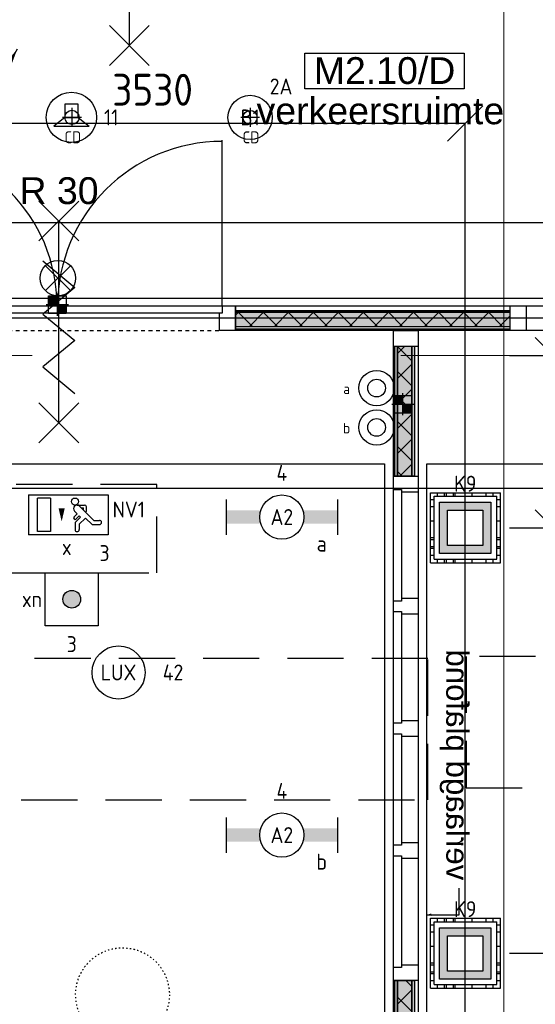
# Model space of a CAD drawing. Header units: millimetres. Extents: x -38032 to 104346, y -31182 to 78566.
# Tile 42 of 213: x 17873 to 20787, y 19409 to 24971. Entities that reach past the tile are written whole.
import ezdxf
from ezdxf.enums import TextEntityAlignment as Align

# ---------------------------------------------------------------- set-up
doc = ezdxf.new("R2010")
doc.units = ezdxf.units.MM
doc.header["$LTSCALE"] = 100
doc.set_wipeout_variables(frame=1)
doc.header["$PDMODE"] = 1
for name, pattern in [('HIDDEN2', [4.7625, 3.175, -1.5875]), ('PHANTOM', [63.5, 31.75, -6.35, 6.35, -6.35, 6.35, -6.35]), ('STYLE_01', [0.41664, 0.20828, -0.20836]), ('STYLE_05', [0.20828, 0.069425, -0.138855]), ('STYLE_11', [5, 3.888855, -0.416718, 0.277786, -0.416641])]:
    doc.linetypes.add(name, pattern=pattern)
for name, color, linetype in [('AB$1A---_ATTRIB035', 8, 'Continuous'), ('AL$1A---_ALGEMEEN', 8, 'Continuous'), ('AL------_MAATV', 200, 'Continuous'), ('AL------_MAATVOERING', 2, 'Continuous'), ('AL------_SPARING', 2, 'Continuous'), ('AM$1A---_ARCERING', 8, 'Continuous'), ('AT$1A---_TEKST100', 8, 'Continuous'), ('BOUWKUNDIG', 8, 'Continuous'), ('EB6421--_ATTRIB', 2, 'Continuous'), ('EL6121--', 3, 'Continuous'), ('EL6222--', 3, 'Continuous'), ('EL6311--', 3, 'Continuous'), ('EL6311--_meetgegevens LUX-waarden', 3, 'Continuous'), ('el6311--nv', 7, 'Continuous'), ('EL6350--', 3, 'Continuous'), ('EL6421--', 3, 'Continuous'), ('EL6511--', 3, 'Continuous'), ('Kastenscheiding', 4, 'PHANTOM'), ('LICHT_TEXT018', 1, 'Continuous'), ('versterkte strook', 7, 'Continuous'), ('Vloerdoos', 3, 'Continuous'), ('Vloerdoos (OUD)', 3, 'Continuous'), ('wieland dozen', 3, 'Continuous')]:
    doc.layers.add(name, color=color, linetype=linetype)
doc.layers.add('stramien', color=1, linetype='Continuous', lineweight=9)
doc.layers.get('Vloerdoos').off()
doc.styles.add('Arial', font='ARIAL.TTF')
doc.styles.add('BURO-018', font='iso.shx', dxfattribs={"height": 90})
doc.styles.get("Standard").update_dxf_attribs({"font": 'iso.shx'})
doc.dimstyles.new('STABICAD', dxfattribs={"dimscale": 100, "dimtxt": 1.8, "dimasz": 2, "dimexe": 0, "dimexo": 2.5, "dimgap": 1.5, "dimtad": 0, "dimdec": 0, "dimrnd": 10, "dimzin": 0, "dimdsep": 46, "dimtxsty": 'Standard', "dimblk1": 'OBLIQUE', "dimblk2": 'OBLIQUE', "dimsah": 1, "dimcen": -3, "dimadec": 0, "dimazin": 0, "dimtfac": 1, "dimtdec": 0, "dimtofl": 0, "dimtmove": 2, "dimatfit": 3, "dimfxl": 0, "dimtvp": 1.055556, "dimtolj": 1, "dimtzin": 0, "dimarcsym": 0})
pattern_1 = [(135, (0, 0), (70.7107, 70.7107), []), (45, (299.34, -299.34), (70.7107, -70.7107), [])]

# ---------------------------------------------------------------- blocks, each defined once
blk = doc.blocks.new('111410')
at = {"color": 0, "linetype": 'Continuous'}
for radius in [2, 1]:
    blk.add_circle((0, 3), radius, dxfattribs=at)
at = {"color": 0, "linetype": 'Continuous', "style": 'BURO-018'}
for tag, p in [('E_SLET1', (0, 7)), ('E_GROEP', (0, 0)), ('E_GKAST', (0, 0))]:
    blk.add_attdef(tag, text='', height=1.8, dxfattribs=at).set_placement(p, align=Align.MIDDLE)
at = {"color": 0, "linetype": 'Continuous', "style": 'BURO-018', "flags": 1}
for tag in ['E_MATCODE', 'E_SGROEP']:
    blk.add_attdef(tag, text='', height=1.8, dxfattribs=at).set_placement((0, 0), align=Align.MIDDLE)
blk = doc.blocks.new('1115C2J')
at = {"color": 0, "linetype": 'Continuous'}
for p, q in [((-4.5, 5.5), (4.5, 5.5)), ((-4.5, 1), (-4.5, 5.5)), ((-1.24, 4.31), (-1.24, 4.91)), ((-0.76, 4.11), (-0.76, 4.91)), ((2, 5.15), (3.5, 5.15)), ((2, 1.35), (2, 5.15)), ((3.5, 5.15), (3.5, 1.35)), ((4.5, 1), (4.5, 5.5)), ((-2.68, 4.35), (-3.52, 4.35)), ((-2.88, 3.87), (-3.52, 3.87)), ((-1.27, 2.26), (-2.88, 3.87)), ((-1.94, 3.61), (-2.68, 4.35)), ((-1.24, 4.31), (-1.94, 3.61)), ((-1.37, 3.5), (-0.76, 4.11)), ((-1.23, 3.35), (-1.37, 3.5)), ((-0.87, 3.71), (-1.23, 3.35)), ((-0.65, 3.49), (-1.01, 3.13)), ((-1.94, 2.93), (-2.04, 2.83)), ((-2.04, 2.83), (-2.04, 2.34)), ((-1.71, 2.7), (-1.72, 2.7)), ((-1.72, 2.7), (-1.72, 2.46)), ((-1.47, 2.46), (-1.72, 2.46)), ((-0.71, 2.83), (-1.01, 3.13)), ((-0.99, 2.14), (-1.84, 2.14)), ((2, 1.35), (3.5, 1.35)), ((4.5, 1), (-4.5, 1))]:
    blk.add_line(p, q, dxfattribs=at)
blk.add_lwpolyline([(0.75, 4, 0, 0.7, 0), (0.75, 2.5, 0.7, 0.7, 0)], format="xyseb", dxfattribs=at)
blk.add_circle((-0.76, 1.75), 0.4, dxfattribs=at)
for centre, radius, start, end in [((-1, 4.91), 0.24, 0, 180), ((-3.52, 4.11), 0.24, 90, 270), ((-0.76, 3.6), 0.16, 315, 135), ((-1.84, 2.34), 0.2, 180, 270), ((-0.99, 2.54), 0.4, 225, 45)]:
    blk.add_arc(centre, radius, start, end, dxfattribs=at)
at = {"color": 0, "linetype": 'Continuous', "style": 'BURO-018'}
for tag, p in [('E_GKAST', (0, 15.17)), ('E_GROEP', (0, 12.17)), ('E_SGROEP', (4.5, 12.17)), ('E_ARMCODE', (0, 8))]:
    blk.add_attdef(tag, text='', height=1.8, dxfattribs=at).set_placement(p, align=Align.MIDDLE)
at = {"layer": 'EL6350--', "color": 1, "style": 'BURO-018'}
blk.add_text('x', height=1.8, dxfattribs=at).set_placement((-0.38, 6.53))
blk = doc.blocks.new('VLOERDOOS')
at = {"layer": 'Vloerdoos (OUD)'}
for p, q in [((0, 395), (395, 395)), ((0, 395), (0, 0)), ((40, 375), (40, 395)), ((80, 375), (80, 395)), ((90, 375), (90, 395)), ((130, 375), (130, 395)), ((140, 375), (140, 395)), ((235, 375), (235, 395)), ((315, 375), (315, 395)), ((355, 375), (355, 395)), ((395, 395), (395, 0)), ((0, 355), (20, 355)), ((20, 375), (20, 20)), ((20, 375), (375, 375)), ((375, 375), (375, 20)), ((375, 355), (395, 355)), ((0, 315), (20, 315)), ((0, 305), (20, 305)), ((375, 315), (395, 315)), ((375, 305), (395, 305)), ((0, 265), (20, 265)), ((0, 255), (20, 255)), ((375, 265), (395, 265)), ((375, 255), (395, 255)), ((0, 160), (20, 160)), ((375, 160), (395, 160)), ((0, 80), (20, 80)), ((375, 80), (395, 80)), ((0, 40), (20, 40)), ((0, 0), (395, 0)), ((20, 20), (375, 20)), ((40, 0), (40, 20)), ((80, 0), (80, 20)), ((90, 0), (90, 20)), ((130, 0), (130, 20)), ((140, 0), (140, 20)), ((235, 0), (235, 20)), ((315, 0), (315, 20)), ((355, 0), (355, 20)), ((375, 40), (395, 40))]:
    blk.add_line(p, q, dxfattribs=at)
blk = doc.blocks.new('_Oblique')
at = {"color": 0, "linetype": 'ByBlock', "lineweight": -2}
blk.add_line((-0.5, -0.5), (0.5, 0.5), dxfattribs=at)
blk = doc.blocks.new('*D149')
at = {"layer": 'AL------_MAATVOERING', "color": 0, "lineweight": -2}
for p, q in [((16857.6, 17148.4), (16857.6, 24385.4)), ((20390, 24385.4), (16857.6, 24385.4)), ((20390, 17148.4), (20390, 24385.4))]:
    blk.add_line(p, q, dxfattribs=at)
at = {"layer": 'Defpoints', "color": 0}
for p in [(16857.6, 24385.4), (16857.6, 16898.4), (20390, 16898.4)]:
    blk.add_point(p, dxfattribs=at)
at = {"layer": 'AL------_MAATVOERING', "color": 0, "lineweight": -2, "xscale": 200, "yscale": 200, "zscale": 200, "rotation": 180}
blk.add_blockref('_Oblique', (16857.6, 24385.4), dxfattribs=at)
at = {"layer": 'AL------_MAATVOERING', "color": 0, "lineweight": -2, "xscale": 200, "yscale": 200, "zscale": 200}
blk.add_blockref('_Oblique', (20390, 24385.4), dxfattribs=at)
at = {"layer": 'AL------_MAATVOERING', "color": 0, "insert": (18623.8, 24575.4), "char_height": 180, "attachment_point": 5}
blk.add_mtext('\\A1;3530', dxfattribs=at)
blk = doc.blocks.new('*D150')
at = {"layer": 'AL------_MAATVOERING', "color": 0, "lineweight": -2}
for p, q in [((20640, 23075), (20886, 23075)), ((20886, 22101.4), (20886, 23075)), ((20640, 22101.4), (20886, 22101.4))]:
    blk.add_line(p, q, dxfattribs=at)
at = {"layer": 'Defpoints', "color": 0}
for p in [(20390, 23075), (20886, 23075), (20390, 22101.4)]:
    blk.add_point(p, dxfattribs=at)
at = {"layer": 'AL------_MAATVOERING', "color": 0, "lineweight": -2, "xscale": 200, "yscale": 200, "zscale": 200}
for p, rotation in [((20886, 23075), 90), ((20886, 22101.4), 270)]:
    blk.add_blockref('_Oblique', p, dxfattribs=dict(at, rotation=rotation))
at = {"layer": 'AL------_MAATVOERING', "color": 0, "insert": (21229.1, 22786.7), "char_height": 180, "attachment_point": 5, "rotation": 90}
blk.add_mtext('\\A1;970', dxfattribs=at)
blk = doc.blocks.new('*D151')
at = {"layer": 'AL------_MAATVOERING', "color": 0, "lineweight": -2}
for p, q in [((20640, 23075), (21464, 23075)), ((21464, 19698.4), (21464, 23075)), ((20640, 19698.4), (21464, 19698.4))]:
    blk.add_line(p, q, dxfattribs=at)
at = {"layer": 'Defpoints', "color": 0}
for p in [(20390, 23075), (21464, 23075), (20390, 19698.4)]:
    blk.add_point(p, dxfattribs=at)
at = {"layer": 'AL------_MAATVOERING', "color": 0, "lineweight": -2, "xscale": 200, "yscale": 200, "zscale": 200}
for p, rotation in [((21464, 23075), 90), ((21464, 19698.4), 270)]:
    blk.add_blockref('_Oblique', p, dxfattribs=dict(at, rotation=rotation))
at = {"layer": 'AL------_MAATVOERING', "color": 0, "insert": (21274, 21386.7), "char_height": 180, "attachment_point": 5, "rotation": 90}
blk.add_mtext('\\A1;3380', dxfattribs=at)
blk = doc.blocks.new('*D152')
at = {"layer": 'AL------_MAATVOERING', "color": 0, "lineweight": -2}
for p, q in [((20640, 23075), (21973, 23075)), ((21973, 16898.4), (21973, 23075)), ((20640, 16898.4), (21973, 16898.4))]:
    blk.add_line(p, q, dxfattribs=at)
at = {"layer": 'Defpoints', "color": 0}
for p in [(20390, 23075), (21973, 23075), (20390, 16898.4)]:
    blk.add_point(p, dxfattribs=at)
at = {"layer": 'AL------_MAATVOERING', "color": 0, "lineweight": -2, "xscale": 200, "yscale": 200, "zscale": 200}
for p, rotation in [((21973, 23075), 90), ((21973, 16898.4), 270)]:
    blk.add_blockref('_Oblique', p, dxfattribs=dict(at, rotation=rotation))
at = {"layer": 'AL------_MAATVOERING', "color": 0, "insert": (21783, 19986.7), "char_height": 180, "attachment_point": 5, "rotation": 90}
blk.add_mtext('\\A1;6180', dxfattribs=at)
blk = doc.blocks.new('E00024')
at = {"color": 0, "linetype": 'Continuous'}
for p, q in [((-1.41, 1.59), (1.41, 4.41)), ((-1.41, 4.41), (1.41, 1.59))]:
    blk.add_line(p, q, dxfattribs=at)
blk.add_circle((0, 3), 2, dxfattribs=at)
at = {"color": 0, "linetype": 'Continuous', "style": 'BURO-018'}
blk.add_attdef('E_TEXT1', text='', height=1.8, dxfattribs=at).set_placement((0, 7.5), align=Align.MIDDLE)
at = {"color": 0, "linetype": 'Continuous', "style": 'BURO-018', "flags": 1}
blk.add_attdef('E_MATCODE', (0, 0), '', height=1.8, dxfattribs=at)
blk = doc.blocks.new('E00414')
at = {"color": 0, "linetype": 'Continuous'}
for p, q in [((-2.9, -2.9), (-2.9, 2.9)), ((-2.9, 2.9), (2.9, 2.9)), ((2.9, 2.9), (2.9, -2.9)), ((-2, 2), (2, 2)), ((-2, -2), (-2, 2)), ((2, 2), (2, -2)), ((2, -2), (-2, -2)), ((2.9, -2.9), (-2.9, -2.9))]:
    blk.add_line(p, q, dxfattribs=at)
at = {"color": 0}
for points in [[(-2.9, 2.9), (2.9, 2.9), (-2, 2), (2, 2)], [(-2, -2), (-2.9, -2.9), (-2, 2), (-2.9, 2.9)], [(2, 2), (2.9, 2.9), (2, -2), (2.9, -2.9)], [(2, -2), (2.9, -2.9), (-2, -2), (-2.9, -2.9)]]:
    blk.add_solid(points, dxfattribs=at)
at = {"color": 0, "linetype": 'Continuous', "style": 'BURO-018'}
for tag, p in [('E_GKAST', (0, 8)), ('E_GROEP', (0, 5)), ('E_SGROEP', (4.5, 5))]:
    blk.add_attdef(tag, text='', height=1.8, dxfattribs=at).set_placement(p, align=Align.MIDDLE)
at = {"color": 0, "linetype": 'Continuous', "style": 'BURO-018', "flags": 1}
for tag, p in [('E_VERMCODE', (13, 5)), ('E_MATCODE', (0, 0))]:
    blk.add_attdef(tag, text='', height=1.8, dxfattribs=at).set_placement(p, align=Align.MIDDLE)
blk = doc.blocks.new('E00170')
at = {"color": 0, "linetype": 'Continuous'}
for q in [(5, 8.66), (-5, -8.66)]:
    blk.add_line((0, 0), q, dxfattribs=at)
for points in [[(5, 8.66, 0, 1, 0), (3.5, 6.062, 1, 1, 0)], [(-5, -8.66, 0, 1, 0), (-3.5, -6.062, 1, 1, 0)]]:
    blk.add_lwpolyline(points, format="xyseb", dxfattribs=at)
at = {"color": 0, "const_width": 0.5}
blk.add_lwpolyline([(-0.25, 0, 1), (0.25, 0, 1)], format="xyb", close=True, dxfattribs=at)
at = {"color": 0, "linetype": 'Continuous'}
blk.add_circle((0, 0), 0.5, dxfattribs=at)
blk = doc.blocks.new('E00497')
at = {"color": 0}
for p, q in [((0, 0.75), (1, 2)), ((1, -2), (1, 2)), ((0, 0.75), (-1.5, 0.75)), ((0, -0.75), (0, 0.75)), ((-1.5, -0.75), (0, -0.75)), ((0, -0.75), (1, -2))]:
    blk.add_line(p, q, dxfattribs=at)
blk.add_line((-1.5, 0.75), (-1.5, -0.75))
blk.add_circle((0, 0), 2.84, dxfattribs=at)
at = {"color": 0, "linetype": 'Continuous', "style": 'BURO-018'}
blk.add_attdef('E_TEXT1', text='', height=1.8, dxfattribs=at).set_placement((0, 4.5), align=Align.MIDDLE)
at = {"color": 0, "linetype": 'Continuous', "style": 'BURO-018', "flags": 1}
blk.add_attdef('E_MATCODE', text='', height=1.8, dxfattribs=at).set_placement((0, 0), align=Align.MIDDLE)
blk = doc.blocks.new('1115B6630')
at = {"color": 0}
for p, q in [((-6.3, 2), (-6.3, -2)), ((6.3, 2), (6.3, -2))]:
    blk.add_line(p, q, dxfattribs=at)
at = {"color": 0, "linetype": 'Continuous'}
blk.add_circle((0, 0), 2.5, dxfattribs=at)
at = {"color": 0}
for points in [[(-2.5, 0.75), (-6.3, 0.75), (-2.5, -0.75), (-6.3, -0.75)], [(2.5, 0.75), (6.3, 0.75), (2.5, -0.75), (6.3, -0.75)]]:
    blk.add_solid(points, dxfattribs=at)
at = {"color": 0, "linetype": 'Continuous', "style": 'BURO-018'}
for tag, p in [('E_GKAST', (0, 8)), ('E_GROEP', (0, 5)), ('E_SGROEP', (4.5, 5)), ('E_ARMCODE', (0, 0)), ('E_SLET', (4.5, -3))]:
    blk.add_attdef(tag, text='', height=1.8, dxfattribs=at).set_placement(p, align=Align.MIDDLE)
blk = doc.blocks.new('1115B3A')
at = {"color": 0, "linetype": 'Continuous'}
blk.add_circle((0, 0), 2.5, dxfattribs=at)
at = {"color": 0, "linetype": 'Continuous', "style": 'BURO-018'}
for tag, p in [('E_GKAST', (0, 8)), ('E_GROEP', (0, 5)), ('E_SGROEP', (4.5, 5)), ('E_ARMCODE', (0, 0)), ('E_SLET', (4.5, -1))]:
    blk.add_attdef(tag, text='', height=1.8, dxfattribs=at).set_placement(p, align=Align.MIDDLE)
blk = doc.blocks.new('Centraaldoos')
at = {"color": 1, "linetype": 'Continuous'}
for p, q in [((-2, 0), (2, 0)), ((0, -2), (0, 2))]:
    blk.add_line(p, q, dxfattribs=at)
at = {"color": 0, "linetype": 'Continuous'}
blk.add_circle((0, 0), 1.5, dxfattribs=at)
at = {"color": 0, "linetype": 'Continuous', "style": 'BURO-018'}
blk.add_attdef('AL_POSNR', text='', height=1.8, dxfattribs=at).set_placement((0, 3), align=Align.CENTER)
at = {"color": 0, "linetype": 'Continuous', "style": 'BURO-018', "flags": 1}
blk.add_attdef('AL_OMS', (0, 0), '', height=1.8, dxfattribs=at)
at = {"layer": 'AL------_MAATV', "style": 'BURO-018'}
blk.add_text('CD', height=2.531, rotation=180, dxfattribs=at).set_placement((1.61, 5.48))
blk = doc.blocks.new('Sparing 100x100')
at = {"color": 1, "linetype": 'Continuous'}
for p, q in [((0, -2.5), (0, 2.5)), ((-2.5, 0), (2.5, 0))]:
    blk.add_line(p, q, dxfattribs=at)
at = {"color": 0, "linetype": 'Continuous'}
for p, q in [((-2, 2), (2, 2)), ((-2, -2), (-2, 2)), ((2, 2), (2, -2)), ((2, -2), (-2, -2))]:
    blk.add_line(p, q, dxfattribs=at)
for points in [[(-2, 2), (0, 2), (-2, 0), (0, 0)], [(0, 0), (2, 0), (0, -2), (2, -2)]]:
    blk.add_solid(points, dxfattribs=at)
at = {"color": 0, "linetype": 'Continuous', "style": 'BURO-018'}
blk.add_attdef('AL_POSNR', text='', height=1.8, dxfattribs=at).set_placement((0, 3), align=Align.CENTER)
at = {"color": 0, "linetype": 'Continuous', "style": 'BURO-018', "flags": 1}
blk.add_attdef('AL_OMS', (0, 0), '', height=1.8, dxfattribs=at)
blk = doc.blocks.new('1x4p')
blk.add_hatch(color=0).paths.add_polyline_path([(1, 0, 1), (-1, 0, 1)])
at = {"color": 0}
for p, q in [((-3, -3), (-3, 3)), ((-3, 3), (3, 3)), ((3, 3), (3, -3)), ((3, -3), (-3, -3))]:
    blk.add_line(p, q, dxfattribs=at)
blk.add_circle((0, 0), 1, dxfattribs=at)
at = {"color": 0, "linetype": 'Continuous', "style": 'BURO-018'}
for tag, p in [('E_GKAST', (0, 8)), ('E_GROEP', (0, 5)), ('E_SGROEP', (4.5, 5)), ('E_SLET1', (-4.5, 2)), ('E_SLET2', (4.5, 2))]:
    blk.add_attdef(tag, text='', height=1.8, dxfattribs=at).set_placement(p, align=Align.MIDDLE)
at = {"color": 0, "linetype": 'Continuous', "style": 'BURO-018', "flags": 1}
blk.add_attdef('E_MATCODE', text='', height=1.8, dxfattribs=at).set_placement((0, 0), align=Align.MIDDLE)
blk = doc.blocks.new('solatube 530 gestip.')
at = {"layer": 'AL$1A---_ALGEMEEN', "color": 0, "linetype": 'STYLE_05'}
blk.add_circle((0, 0), 265, dxfattribs=at)
blk = doc.blocks.new('Group-64')
at = {"layer": 'AL$1A---_ALGEMEEN', "color": 0}
blk.add_blockref('solatube 530 gestip.', (-37907.25, -9111), dxfattribs=at)
blk = doc.blocks.new('tekst 12 pts')
at = {"layer": 'AL$1A---_ALGEMEEN', "color": 0, "style": 'Arial'}
blk.add_attdef('naam_ruimte', text='', height=151.5, dxfattribs=at).set_placement((0, -41.1), align=Align.TOP_CENTER)
at = {"layer": 'AL$1A---_ALGEMEEN', "color": 0, "flags": 1}
for tag, p in [('oppervlakte', (-264.6, -1003)), ('stramiennummer', (-264.6, -1275.7))]:
    blk.add_attdef(tag, p, '', height=151.5, dxfattribs=at)
blk = doc.blocks.new('ruimtenummer')
at = {"layer": 'AL$1A---_ALGEMEEN', "color": 0, "flags": 1}
for tag, p in [('peil', (-450, -397.1)), ('onderdeel', (-450, -669.8))]:
    blk.add_attdef(tag, p, '', height=151.5, dxfattribs=at)
at = {"color": 0}
blk.add_wipeout([(-450, 100), (450, 100), (450, -100), (-450, -100)], dxfattribs=at).dxf.layer = 'AL$1A---_ALGEMEEN'
at = {"layer": 'AL$1A---_ALGEMEEN', "color": 0}
blk.add_lwpolyline([(-450, 100), (450, 100), (450, -100), (-450, -100)], close=True, dxfattribs=at)
at = {"layer": 'AL$1A---_ALGEMEEN', "color": 0, "style": 'Arial'}
blk.add_attdef('ruimtenummer', text='', height=151.5, dxfattribs=at).set_placement((0, 78), align=Align.TOP_CENTER)
blk = doc.blocks.new('txt 1_100 verlaagd plafond')
at = {"layer": 'AL$1A---_ALGEMEEN', "color": 0}
for p, q in [((-1830, 0), (-1830, 182.6)), ((-1830, 182.6), (-1680, 182.6))]:
    blk.add_line(p, q, dxfattribs=at)
blk.add_solid([(-1830, 0), (-1836.7, 25), (-1823.3, 25)], dxfattribs=at)
at = {"layer": 'AT$1A---_TEKST100', "insert": (-983.5, 235.8), "char_height": 126.27, "attachment_point": 2, "line_spacing_factor": 0.967741, "style": 'Arial'}
blk.add_mtext('{\\C256;\\lverlaagd plafond}', dxfattribs=at)
blk = doc.blocks.new('Group-67')
at = {"layer": 'AM$1A---_ARCERING', "linetype": 'Continuous', "lineweight": 0}
for points in [[(8, 5018.5), (23, 5018.5), (23, 4418.5), (8, 4418.5)], [(23, 5018.5), (104, 5018.5), (104, 4418.5), (23, 4418.5)], [(104, 5018.5), (119, 5018.5), (119, 4418.5), (104, 4418.5)]]:
    blk.add_hatch(color=256, dxfattribs=at).paths.add_polyline_path(points)
at = {"layer": 'AM$1A---_ARCERING', "linetype": 'Continuous', "lineweight": 5}
h = blk.add_hatch(dxfattribs=at)
h.set_pattern_fill('ISOLATIE', color=256, style=0, pattern_type=2)
h.set_pattern_definition(pattern_1)
h.paths.add_polyline_path([(23, 5018.5), (104, 5018.5), (104, 4418.5), (23, 4418.5)])
at = {"layer": 'AL$1A---_ALGEMEEN', "color": 0}
for points in [[(8, 5018.5), (23, 5018.5), (23, 4418.5), (8, 4418.5)], [(23, 5018.5), (104, 5018.5), (104, 4418.5), (23, 4418.5)], [(104, 5018.5), (119, 5018.5), (119, 4418.5), (104, 4418.5)]]:
    blk.add_lwpolyline(points, close=True, dxfattribs=at)
blk = doc.blocks.new('Group-68')
at = {"layer": 'AM$1A---_ARCERING', "linetype": 'Continuous', "lineweight": 0}
for points in [[(8, 8607), (23, 8607), (23, 7868.5), (8, 7868.5)], [(23, 8607), (104, 8607), (104, 7868.5), (23, 7868.5)], [(104, 8607), (119, 8607), (119, 7868.5), (104, 7868.5)]]:
    blk.add_hatch(color=256, dxfattribs=at).paths.add_polyline_path(points)
at = {"layer": 'AM$1A---_ARCERING', "linetype": 'Continuous', "lineweight": 5}
h = blk.add_hatch(dxfattribs=at)
h.set_pattern_fill('ISOLATIE', color=256, style=0, pattern_type=2)
h.set_pattern_definition(pattern_1)
h.paths.add_polyline_path([(23, 8607), (104, 8607), (104, 7868.5), (23, 7868.5)])
at = {"layer": 'AL$1A---_ALGEMEEN', "color": 0}
for points in [[(8, 8607), (23, 8607), (23, 7868.5), (8, 7868.5)], [(23, 8607), (104, 8607), (104, 7868.5), (23, 7868.5)], [(104, 8607), (119, 8607), (119, 7868.5), (104, 7868.5)]]:
    blk.add_lwpolyline(points, close=True, dxfattribs=at)
blk = doc.blocks.new('32x_hout-mk 822-p')
at = {"layer": 'AL$1A---_ALGEMEEN', "color": 0}
blk.add_lwpolyline([(0, 8691), (139, 8691), (139, 50), (0, 50)], close=True, dxfattribs=at)
for name in ['Group-68', 'Group-67']:
    blk.add_blockref(name, (0, 0), dxfattribs=at)
at = {"color": 0}
for points in [[(0, 8691), (139, 8691), (139, 8601), (0, 8601)], [(0, 7868.5), (139, 7868.5), (139, 7778.5), (0, 7778.5)], [(0, 7178.5), (139, 7178.5), (139, 7088.5), (0, 7088.5)], [(0, 6488.5), (139, 6488.5), (139, 6398.5), (0, 6398.5)], [(0, 5798.5), (139, 5798.5), (139, 5708.5), (0, 5708.5)], [(0, 5108.5), (139, 5108.5), (139, 5018.5), (0, 5018.5)]]:
    blk.add_wipeout(points, dxfattribs=at).dxf.layer = 'AL$1A---_ALGEMEEN'
at = {"layer": 'AL$1A---_ALGEMEEN', "color": 0}
for points in [[(0, 8691), (139, 8691), (139, 8601), (0, 8601)], [(0, 7868.5), (139, 7868.5), (139, 7778.5), (0, 7778.5)], [(0, 7178.5), (139, 7178.5), (139, 7088.5), (0, 7088.5)], [(0, 6488.5), (139, 6488.5), (139, 6398.5), (0, 6398.5)], [(0, 5798.5), (139, 5798.5), (139, 5708.5), (0, 5708.5)], [(0, 5108.5), (139, 5108.5), (139, 5018.5), (0, 5018.5)]]:
    blk.add_lwpolyline(points, close=True, dxfattribs=at)
at = {"color": 0}
for points in [[(0, 7793.2), (45, 7793.2), (45, 7163.2), (0, 7163.2)], [(0, 7103.2), (45, 7103.2), (45, 6473.2), (0, 6473.2)], [(0, 6413.2), (45, 6413.2), (45, 5783.2), (0, 5783.2)], [(0, 5723.2), (45, 5723.2), (45, 5093.2), (0, 5093.2)]]:
    blk.add_wipeout(points, dxfattribs=at).dxf.layer = 'AL$1A---_ALGEMEEN'
at = {"layer": 'AL$1A---_ALGEMEEN', "color": 0}
for points in [[(0, 7793.2), (45, 7793.2), (45, 7163.2), (0, 7163.2)], [(0, 7103.2), (45, 7103.2), (45, 6473.2), (0, 6473.2)], [(0, 6413.2), (45, 6413.2), (45, 5783.2), (0, 5783.2)], [(0, 5723.2), (45, 5723.2), (45, 5093.2), (0, 5093.2)]]:
    blk.add_lwpolyline(points, close=True, dxfattribs=at)
blk = doc.blocks.new('Group-27')
at = {"layer": 'AL$1A---_ALGEMEEN', "color": 0}
for p, q in [((-97.5, 382.003125), (127.5, 157.003125)), ((-97.5, 157.003125), (127.5, 382.003125))]:
    blk.add_line(p, q, dxfattribs=at)
at = {"layer": 'AL$1A---_ALGEMEEN', "color": 0, "flags": 1}
blk.add_attdef('B60_30', (-97.5, 157.003125), '', height=0.2, dxfattribs=at)
blk = doc.blocks.new('Group-28')
at = {"layer": 'AL$1A---_ALGEMEEN', "color": 0}
for p, q in [((-97.5, -757.809375), (127.5, -982.809375)), ((-97.5, -982.809375), (127.5, -757.809375))]:
    blk.add_line(p, q, dxfattribs=at)
at = {"layer": 'AL$1A---_ALGEMEEN', "color": 0, "flags": 1}
blk.add_attdef('B60_30', (-97.5, -982.809375), '', height=0.2, dxfattribs=at)
blk = doc.blocks.new('wrd 30 zelfsl')
at = {"layer": 'AL$1A---_ALGEMEEN', "color": 0}
blk.add_line((15, -870.3), (15, 269.5), dxfattribs=at)
blk.add_lwpolyline([(-75, 45.3), (105, -106.5), (-75, -256.1), (105, -405.7), (-75, -555.2), (105, -704.7)], dxfattribs=at)
for name in ['Group-27', 'Group-28']:
    blk.add_blockref(name, (0, 0), dxfattribs=at)
at = {"layer": 'AT$1A---_TEKST100', "style": 'Arial'}
blk.add_text('R 30', height=151.52, dxfattribs=at).set_placement((16, 516.7), align=Align.TOP_CENTER)
blk = doc.blocks.new('32x_hout-mk 864-p')
at = {"layer": 'AM$1A---_ARCERING', "linetype": 'Continuous', "lineweight": 0}
blk.add_hatch(color=256, dxfattribs=at).paths.add_polyline_path([(-4603, 114), (-3050, 114), (-3050, 104), (-4603, 104)])
at = {"layer": 'AL$1A---_ALGEMEEN', "color": 0}
blk.add_lwpolyline([(-4603, 114), (-3050, 114), (-3050, 104), (-4603, 104)], close=True, dxfattribs=at)
at = {"color": 0}
for points in [[(-6525, 139), (-5611, 139), (-5611, 99), (-6525, 99)], [(-4603, 23), (-3050, 23), (-3050, 8), (-4603, 8)]]:
    blk.add_wipeout(points, dxfattribs=at).dxf.layer = 'AL$1A---_ALGEMEEN'
at = {"layer": 'AM$1A---_ARCERING', "linetype": 'Continuous', "lineweight": 0}
blk.add_hatch(color=256, dxfattribs=at).paths.add_polyline_path([(-4603, 104), (-3050, 104), (-3050, 22), (-4603, 22)])
at = {"layer": 'AM$1A---_ARCERING', "linetype": 'Continuous', "lineweight": 5}
h = blk.add_hatch(dxfattribs=at)
h.set_pattern_fill('ISOLATIE', color=256, style=0, pattern_type=2)
h.set_pattern_definition(pattern_1)
h.paths.add_polyline_path([(-4603, 104), (-3050, 104), (-3050, 22), (-4603, 22)])
at = {"layer": 'AL$1A---_ALGEMEEN', "color": 0}
for points in [[(-6525, 139), (-5611, 139), (-5611, 99), (-6525, 99)], [(-4603, 104), (-3050, 104), (-3050, 22), (-4603, 22)], [(-4603, 23), (-3050, 23), (-3050, 8), (-4603, 8)]]:
    blk.add_lwpolyline(points, close=True, dxfattribs=at)
at = {"color": 0}
for points in [[(-4693, 139), (-4603, 139), (-4603, 0), (-4693, 0)], [(-3050, 139), (-2960, 139), (-2960, 0), (-3050, 0)]]:
    blk.add_wipeout(points, dxfattribs=at).dxf.layer = 'AL$1A---_ALGEMEEN'
at = {"layer": 'AL$1A---_ALGEMEEN', "color": 0, "linetype": 'STYLE_01'}
blk.add_line((-6510, 0), (-4693, 0), dxfattribs=at)
at = {"layer": 'AL$1A---_ALGEMEEN', "color": 0}
for points in [[(-4693, 139), (-4603, 139), (-4603, 0), (-4693, 0)], [(-4603, 139), (-2060, 139), (-2060, 0), (-4603, 0)], [(-3050, 139), (-2960, 139), (-2960, 0), (-3050, 0)]]:
    blk.add_lwpolyline(points, close=True, dxfattribs=at)
at = {"color": 0}
blk.add_wipeout([(-5608, 139), (-4678, 139), (-4678, 99), (-5608, 99)], dxfattribs=at).dxf.layer = 'AL$1A---_ALGEMEEN'
at = {"layer": 'AL$1A---_ALGEMEEN', "color": 0}
blk.add_line((-4678, 139), (-4678, 1075), dxfattribs=at)
blk.add_lwpolyline([(-5608, 139), (-4678, 139), (-4678, 99), (-5608, 99)], close=True, dxfattribs=at)
for centre, radius, start, end in [((-4678, 139), 930, 90, 180), ((-6525, 139), 914, 0, 90)]:
    blk.add_arc(centre, radius, start, end, dxfattribs=at)
blk.add_blockref('wrd 30 zelfsl', (-5615.9, 349.5), dxfattribs=at)
blk = doc.blocks.new('Group-71')
at = {"layer": 'AL$1A---_ALGEMEEN', "color": 0}
for p, q in [((-97.5, 382.003125), (127.5, 157.003125)), ((-97.5, 157.003125), (127.5, 382.003125))]:
    blk.add_line(p, q, dxfattribs=at)
at = {"layer": 'AL$1A---_ALGEMEEN', "color": 0, "flags": 1}
blk.add_attdef('B60_30', (-97.5, 157.003125), '', height=0.2, dxfattribs=at)
blk = doc.blocks.new('Group-72')
at = {"layer": 'AL$1A---_ALGEMEEN', "color": 0}
for p, q in [((-97.5, -757.809375), (127.5, -982.809375)), ((-97.5, -982.809375), (127.5, -757.809375))]:
    blk.add_line(p, q, dxfattribs=at)
at = {"layer": 'AL$1A---_ALGEMEEN', "color": 0, "flags": 1}
blk.add_attdef('B60_30', (-97.5, -982.809375), '', height=0.2, dxfattribs=at)
blk = doc.blocks.new('wbdbo 30 zelfsl')
at = {"layer": 'AL$1A---_ALGEMEEN', "color": 0}
blk.add_line((15, -870.3), (15, 269.5), dxfattribs=at)
blk.add_lwpolyline([(-75, 45.3), (105, -106.5), (-75, -256.1), (105, -405.7), (-75, -555.2), (105, -704.7)], dxfattribs=at)
for name in ['Group-71', 'Group-72']:
    blk.add_blockref(name, (0, 0), dxfattribs=at)
at = {"layer": 'AT$1A---_TEKST100', "style": 'Arial'}
for s, p in [('R ', (15, -955.7)), ('30', (15, -1199.2))]:
    blk.add_text(s, height=151.52, dxfattribs=at).set_placement(p, align=Align.BOTTOM_CENTER)
blk = doc.blocks.new('32x_hout-mk 813a-p')
at = {"layer": 'AL$1A---_ALGEMEEN', "color": 0}
blk.add_lwpolyline([(0, 139), (2428, 139), (2428, 0), (0, 0)], close=True, dxfattribs=at)
at = {"layer": 'AT$1A---_TEKST100', "insert": (2786.5, 320.4), "char_height": 606.098, "attachment_point": 2, "rotation": 90, "line_spacing_factor": 0.967741, "style": 'Arial'}
blk.add_mtext('{\\C256;\\l*}', dxfattribs=at)
at = {"color": 0}
blk.add_wipeout([(4231, 139), (4321, 139), (4321, 0), (4231, 0)], dxfattribs=at).dxf.layer = 'AL$1A---_ALGEMEEN'
at = {"layer": 'AL$1A---_ALGEMEEN', "color": 0}
blk.add_lwpolyline([(4231, 139), (4321, 139), (4321, 0), (4231, 0)], close=True, dxfattribs=at)
at = {"color": 0}
for points in [[(0, 139), (90, 139), (90, 0), (0, 0)], [(1194, 139), (1284, 139), (1284, 0), (1194, 0)], [(1827, 139), (1966, 139), (1966, 0), (1827, 0)], [(2428, 139), (2518, 139), (2518, 0), (2428, 0)]]:
    blk.add_wipeout(points, dxfattribs=at).dxf.layer = 'AL$1A---_ALGEMEEN'
at = {"layer": 'AL$1A---_ALGEMEEN', "color": 0, "linetype": 'STYLE_01'}
blk.add_line((2518, 0), (4231, 0), dxfattribs=at)
at = {"layer": 'AL$1A---_ALGEMEEN', "color": 0}
for points in [[(0, 139), (90, 139), (90, 0), (0, 0)], [(1194, 139), (1284, 139), (1284, 0), (1194, 0)], [(1827, 139), (1966, 139), (1966, 0), (1827, 0)], [(2428, 139), (2518, 139), (2518, 0), (2428, 0)]]:
    blk.add_lwpolyline(points, close=True, dxfattribs=at)
at = {"color": 0}
blk.add_wipeout([(3376, 139), (4256, 139), (4256, 99), (3376, 99)], dxfattribs=at).dxf.layer = 'AL$1A---_ALGEMEEN'
at = {"layer": 'AL$1A---_ALGEMEEN', "color": 0}
blk.add_line((4256, 139), (4256, 1019), dxfattribs=at)
blk.add_lwpolyline([(3376, 139), (4256, 139), (4256, 99), (3376, 99)], close=True, dxfattribs=at)
blk.add_arc((4256, 139), 880, 90, 180, dxfattribs=at)
at = {"color": 0}
blk.add_wipeout([(2384, 139), (2428, 139), (2428, 0), (2384, 0)], dxfattribs=at).dxf.layer = 'AL$1A---_ALGEMEEN'
at = {"layer": 'AL$1A---_ALGEMEEN', "color": 0}
blk.add_lwpolyline([(2384, 139), (2428, 139), (2428, 0), (2384, 0)], close=True, dxfattribs=at)
at = {"color": 0}
blk.add_wipeout([(2493, 139), (3373, 139), (3373, 99), (2493, 99)], dxfattribs=at).dxf.layer = 'AL$1A---_ALGEMEEN'
at = {"layer": 'AL$1A---_ALGEMEEN', "color": 0}
blk.add_line((2493, 139), (2493, 1019), dxfattribs=at)
blk.add_lwpolyline([(2493, 139), (3373, 139), (3373, 99), (2493, 99)], close=True, dxfattribs=at)
blk.add_arc((2493, 139), 880, 0, 90, dxfattribs=at)
at = {"layer": 'AL$1A---_ALGEMEEN', "color": 0, "rotation": 180}
blk.add_blockref('wbdbo 30 zelfsl', (3388, -397.3), dxfattribs=at)
blk = doc.blocks.new('200254 W 212 3 04-12-2007')
at = {"layer": 'AL$1A---_ALGEMEEN'}
for points in [[(-19394, -2523.6), (-16263, -2523.6), (-16263, -10323.6), (-19394, -10323.6)], [(-16024, -2523.6), (-12513, -2523.6), (-12513, -10313.6), (-16024, -10313.6)]]:
    blk.add_lwpolyline(points, close=True, dxfattribs=at)
blk.add_blockref('Group-64', (20163, 3587.4), dxfattribs=at)
ref = blk.add_blockref('tekst 12 pts', (-16286.9, -413.3), dxfattribs=dict(at, xscale=-1))
ref.add_attrib('naam_ruimte', 'verkeersruimte', dxfattribs={"layer": 'AB$1A---_ATTRIB035', "height": 151.525, "style": 'Arial'}).set_placement((-16286.9, -454.4), align=Align.TOP_CENTER)
at = {"layer": 'AL$1A---_ALGEMEEN', "xscale": -1, "rotation": 270}
blk.add_blockref('txt 1_100 verlaagd plafond', (-16024, -3241.5), dxfattribs=at)
at = {"layer": 'AL$1A---_ALGEMEEN'}
ref = blk.add_blockref('ruimtenummer', (-16263.2, -305), dxfattribs=at)
ref.add_attrib('ruimtenummer', 'M2.10/D', dxfattribs={"layer": 'AB$1A---_ATTRIB035', "height": 151.52, "style": 'Arial'}).set_placement((-16263.2, -227), align=Align.TOP_CENTER)
blk.add_lwpolyline([(-23244.4, -1587.8), (-23214, -1587.8), (-6946.7, -1587.8), (-6946.7, 442.4), (-25688, 442.4), (-25688, -4293.1), (-23264, -4293.1), (-23264, -1587.8)], close=True, dxfattribs=at)
blk.add_blockref('32x_hout-mk 822-p', (-16213, -10462.6), dxfattribs=at)
blk.add_blockref('32x_hout-mk 864-p', (-12503, -1771.6), dxfattribs=at)
blk.add_lwpolyline([(-23244.4, -1587.8), (-23214, -1587.8), (-6946.7, -1587.8), (-6946.7, 442.4), (-25688, 442.4), (-25688, -4293.1), (-23264, -4293.1), (-23264, -1587.8)], close=True, dxfattribs=at)
at = {"layer": 'stramien', "linetype": 'STYLE_11', "ltscale": 50}
for p, q in [((-15589, -38914.6), (-15589, 22365.4)), ((-37699, -1912.6), (65520.6, -1912.6))]:
    blk.add_line(p, q, dxfattribs=at)
at = {"layer": 'AL$1A---_ALGEMEEN'}
blk.add_blockref('32x_hout-mk 813a-p', (-21079, 505.4), dxfattribs=at)
blk = doc.blocks.new('080101-lux')
at = {"color": 0, "linetype": 'Continuous'}
blk.add_circle((0, 0), 3, dxfattribs=at)
at = {"color": 0, "linetype": 'Continuous', "style": 'BURO-018'}
blk.add_attdef('E_TEXT', text='', height=1.8, dxfattribs=at).set_placement((0, 0), align=Align.MIDDLE)
at = {"color": 0, "linetype": 'Continuous', "style": 'BURO-018', "flags": 1}
for tag, p in [('E_ID', (0, 0)), ('E_NUMMER', (0, -5))]:
    blk.add_attdef(tag, p, '', height=1.8, dxfattribs=at)
at = {"color": 0, "linetype": 'Continuous', "style": 'BURO-018'}
blk.add_attdef('E_KODE', text='', height=1.8, dxfattribs=at).set_placement((5, 0), align=Align.MIDDLE_LEFT)

msp = doc.modelspace()

# ---------------------------------------------------------------- block references
at = {"layer": 'BOUWKUNDIG'}
msp.add_blockref('200254 W 212 3 04-12-2007', (36198, 24986.5), dxfattribs=at)

# ---------------------------------------------------------------- next in the draw order: linework, layer by layer
at = {"layer": 'Kastenscheiding'}
msp.add_line((59024, 23285.6), (15871, 23285.6), dxfattribs=at)
at = {"layer": 'LICHT_TEXT018', "linetype": 'HIDDEN2'}
for points in [[(17809.1, 21847.2), (18647, 21847.2), (18647, 22344.9), (17809.1, 22344.9)], [(16929.4, 20563.1), (20179.4, 20563.1), (20179.4, 21363.1), (16929.4, 21363.1)], [(20395.7, 20632.4), (23645.7, 20632.4), (23645.7, 21373.8), (20395.7, 21373.8)]]:
    msp.add_lwpolyline(points, close=True, dxfattribs=at)
at = {"layer": 'versterkte strook'}
for p, q in [((8368.1, 23825), (81845.1, 23825)), ((8368.1, 22325), (81845.1, 22325))]:
    msp.add_line(p, q, dxfattribs=at)

# ---------------------------------------------------------------- next in the draw order: block references
at = {"layer": 'AL------_SPARING', "xscale": 26.66666666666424, "yscale": 26.66666666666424, "zscale": 26.66666666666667, "rotation": 180}
for p in [(18168.1, 24419.4), (19174.9, 24419)]:
    msp.add_blockref('Centraaldoos', p, dxfattribs=at)
at = {"layer": 'AL------_SPARING', "xscale": 25, "yscale": 25, "zscale": 25}
for p in [(18085.7, 23361.3), (20037.6, 22798.9)]:
    msp.add_blockref('Sparing 100x100', p, dxfattribs=at)
at = {"layer": 'EL6121--', "xscale": 200, "yscale": 200, "zscale": 200}
msp.add_blockref('E00170', (16859.7, 23074.5), dxfattribs=at)
at = {"layer": 'EL6222--'}
ref = msp.add_blockref('E00414', (20390.6, 22100.1), dxfattribs=dict(at, xscale=50, yscale=50, zscale=50))
ref.add_attrib('E_GROEP', 'K9', dxfattribs={"layer": '0', "color": 1, "linetype": 'Continuous', "height": 90, "style": 'BURO-018'}).set_placement((20390.6, 22350.1), align=Align.MIDDLE)
ref = msp.add_blockref('E00414', (20390.6, 19696.5), dxfattribs=dict(at, xscale=50, yscale=50, zscale=50))
ref.add_attrib('E_GROEP', 'K9', dxfattribs={"layer": '0', "color": 1, "linetype": 'Continuous', "height": 90, "style": 'BURO-018'}).set_placement((20390.6, 19946.5), align=Align.MIDDLE)
at = {"layer": 'EL6311--'}
ref = msp.add_blockref('1115B3A', (19174.9, 24419), dxfattribs=dict(at, xscale=50, yscale=50, zscale=50))
ref.add_attrib('E_ARMCODE', 'B1', dxfattribs={"layer": '0', "color": 1, "linetype": 'Continuous', "height": 90, "style": 'BURO-018'}).set_placement((19174.9, 24419), align=Align.MIDDLE)
ref.add_attrib('E_GROEP', '2A', dxfattribs={"layer": '0', "color": 1, "linetype": 'Continuous', "height": 90, "style": 'BURO-018'}).set_placement((19349.9, 24594), align=Align.MIDDLE)
ref = msp.add_blockref('111410', (19889.8, 22740), dxfattribs=dict(at, xscale=50, yscale=50, zscale=50))
ref.add_attrib('E_SLET1', 'a', dxfattribs={"layer": '0', "color": 1, "linetype": 'Continuous', "height": 60, "style": 'BURO-018'}).set_placement((19720.5, 22885.9), align=Align.MIDDLE)
ref = msp.add_blockref('111410', (19889.8, 22518), dxfattribs=dict(at, xscale=50, yscale=50, zscale=50))
ref.add_attrib('E_SLET1', 'b', dxfattribs={"layer": '0', "color": 1, "linetype": 'Continuous', "height": 60, "style": 'BURO-018'}).set_placement((19720.5, 22663.9), align=Align.MIDDLE)
ref = msp.add_blockref('1115B6630', (19354.4, 22161.5), dxfattribs=dict(at, xscale=50, yscale=50, zscale=50))
ref.add_attrib('E_ARMCODE', 'A2', dxfattribs={"layer": '0', "color": 1, "linetype": 'Continuous', "height": 90, "style": 'BURO-018'}).set_placement((19354.4, 22161.5), align=Align.MIDDLE)
ref.add_attrib('E_SLET', 'a', dxfattribs={"layer": '0', "color": 1, "linetype": 'Continuous', "height": 90, "style": 'BURO-018'}).set_placement((19579.4, 22011.5), align=Align.MIDDLE)
ref.add_attrib('E_GROEP', '4', dxfattribs={"layer": '0', "color": 1, "linetype": 'Continuous', "height": 90, "style": 'BURO-018'}).set_placement((19354.4, 22411.5), align=Align.MIDDLE)
ref = msp.add_blockref('1115B6630', (19354.4, 20364.6), dxfattribs=dict(at, xscale=50, yscale=50, zscale=50))
ref.add_attrib('E_ARMCODE', 'A2', dxfattribs={"layer": '0', "color": 1, "linetype": 'Continuous', "height": 90, "style": 'BURO-018'}).set_placement((19354.4, 20364.6), align=Align.MIDDLE)
ref.add_attrib('E_SLET', 'b', dxfattribs={"layer": '0', "color": 1, "linetype": 'Continuous', "height": 90, "style": 'BURO-018'}).set_placement((19579.4, 20214.6), align=Align.MIDDLE)
ref.add_attrib('E_GROEP', '4', dxfattribs={"layer": '0', "color": 1, "linetype": 'Continuous', "height": 90, "style": 'BURO-018'}).set_placement((19354.4, 20614.6), align=Align.MIDDLE)
at = {"layer": 'EL6311--_meetgegevens LUX-waarden'}
ref = msp.add_blockref('080101-lux', (18431.4, 21283.5), dxfattribs=dict(at, xscale=50, yscale=50, zscale=50))
ref.add_attrib('E_TEXT', 'LUX', dxfattribs={"layer": '0', "color": 1, "linetype": 'Continuous', "height": 90, "style": 'BURO-018'}).set_placement((18431.4, 21283.5), align=Align.MIDDLE)
ref.add_attrib('E_KODE', '42', dxfattribs={"layer": '0', "color": 1, "linetype": 'Continuous', "height": 90, "style": 'BURO-018'}).set_placement((18681.4, 21283.5), align=Align.MIDDLE_LEFT)
at = {"layer": 'el6311--nv'}
ref = msp.add_blockref('1115C2J', (18147.4, 22336.4), dxfattribs=dict(at, xscale=50, yscale=50, zscale=50, rotation=180))
ref.add_attrib('E_ARMCODE', 'NV1', dxfattribs={"layer": '0', "color": 1, "linetype": 'Continuous', "height": 90, "style": 'BURO-018'}).set_placement((18489.2, 22204), align=Align.MIDDLE)
ref.add_attrib('E_GROEP', '3', dxfattribs={"layer": '0', "color": 1, "linetype": 'Continuous', "height": 90, "style": 'BURO-018'}).set_placement((18352.4, 21958), align=Align.MIDDLE)
at = {"layer": 'EL6421--'}
ref = msp.add_blockref('E00497', (18164.9, 24419.4), dxfattribs=dict(at, xscale=50, yscale=50, zscale=50, rotation=270))
ref.add_attrib('E_TEXT1', '11', dxfattribs={"layer": 'EB6421--_ATTRIB', "color": 1, "linetype": 'Continuous', "height": 90, "style": 'BURO-018'}).set_placement((18389.9, 24419.4), align=Align.MIDDLE)
at = {"layer": 'EL6511--', "xscale": 50, "yscale": 50, "zscale": 50}
msp.add_blockref('E00024', (18088.4, 23361.1), dxfattribs=at)
at = {"layer": 'Vloerdoos', "rotation": 90}
for p in [(20589.3, 21903.5), (20589.3, 19500.5)]:
    msp.add_blockref('VLOERDOOS', p, dxfattribs=at)
at = {"layer": 'wieland dozen'}
ref = msp.add_blockref('1x4p', (18167.1, 21697.1), dxfattribs=dict(at, xscale=50, yscale=50, zscale=50))
ref.add_attrib('E_GROEP', '3', dxfattribs={"layer": '0', "color": 1, "linetype": 'Continuous', "height": 90, "style": 'BURO-018'}).set_placement((18167.1, 21443.7), align=Align.MIDDLE)
ref.add_attrib('E_SLET1', 'xn', dxfattribs={"layer": '0', "color": 1, "linetype": 'Continuous', "height": 90, "style": 'BURO-018'}).set_placement((17942.1, 21697.6), align=Align.MIDDLE)

# ---------------------------------------------------------------- next in the draw order: dimensions: what is measured, and where the dimension line sits
at = {"layer": 'AL------_MAATVOERING'}
dim = msp.add_linear_dim(base=(16857.6, 24385.4), p1=(20390, 16898.4), p2=(16857.6, 16898.4), dimstyle='STABICAD', dxfattribs=at)
dim.commit()
dim.dimension.update_dxf_attribs({"geometry": '*D149', "text_midpoint": (18623.8, 24575.4)})
dim = msp.add_linear_dim(base=(20886, 23075), p1=(20390, 22101.4), p2=(20390, 23075), angle=90, dimstyle='STABICAD', dxfattribs=at)
dim.commit()
dim.dimension.update_dxf_attribs({"geometry": '*D150', "text_midpoint": (21229.1, 22786.7), "dimtype": 160})
for base, p1, picture, middle in [((21464, 23075), (20390, 19698.4), '*D151', (21274, 21386.7)), ((21973, 23075), (20390, 16898.4), '*D152', (21783, 19986.7))]:
    dim = msp.add_linear_dim(base=base, p1=p1, p2=(20390, 23075), angle=90, dimstyle='STABICAD', dxfattribs=at)
    dim.commit()
    dim.dimension.update_dxf_attribs({"geometry": picture, "text_midpoint": middle})

doc.saveas('drawing.dxf')
